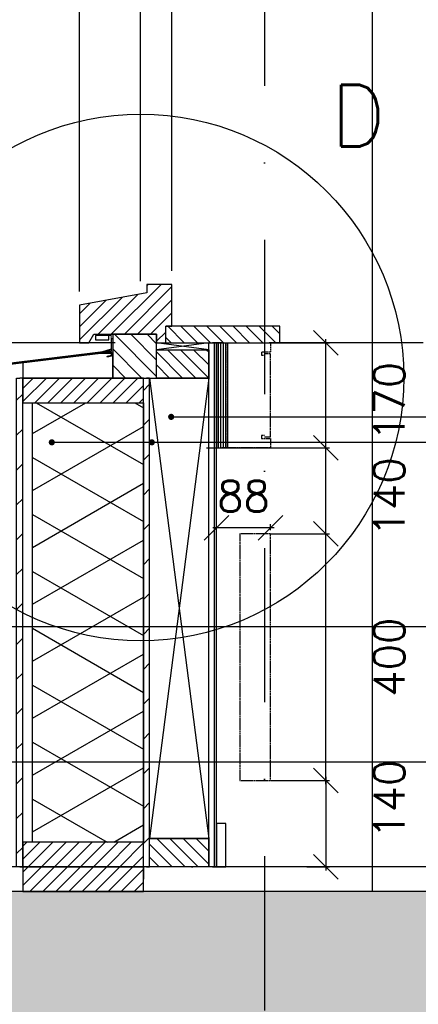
# Model space of a CAD drawing. Extents: x 0 to 297174, y -27731 to 163980.
# Tile 103 of 152: x 179325 to 179973, y 99073 to 100670. Entities that reach past the tile are written whole.
import ezdxf

# ---------------------------------------------------------------- set-up
doc = ezdxf.new("R2010")
doc.units = 0
doc.header["$LTSCALE"] = 5
doc.header["$MEASUREMENT"] = 0
doc.header["$PDMODE"] = 3
doc.header["$PDSIZE"] = 0.1
for name, pattern in [('DASHDOT', [1, 0.5, -0.25, 0, -0.25]), ('DD1', [2.66667, 1.66667, -0.5, 0, -0.5]), ('HIDDEN', [0.375, 0.25, -0.125])]:
    doc.linetypes.add(name, pattern=pattern)
doc.layers.get('0').update_dxf_attribs({"linetype": 'CONTINUOUS'})
doc.layers.get('DEFPOINTS').update_dxf_attribs({"linetype": 'CONTINUOUS'})
for name, color, linetype in [('_DETAILNUMMERS', 4, 'CONTINUOUS'), ('_DETAILNUMMERSTEKST', 4, 'CONTINUOUS'), ('A--01A1_ACEER', 1, 'CONTINUOUS'), ('A--A21--_F-23-', 9, 'CONTINUOUS'), ('A--A23--_F--3-', 9, 'CONTINUOUS'), ('A--A25--_F--3-', 9, 'CONTINUOUS'), ('A--A30--_F--3-', 9, 'CONTINUOUS'), ('A--A35--_F--3-', 9, 'CONTINUOUS'), ('A--A35--_F-23-', 7, 'CONTINUOUS'), ('A--A42--_F--3-', 9, 'CONTINUOUS'), ('A--A42--_F-23-', 9, 'CONTINUOUS'), ('A--L21--', 3, 'CONTINUOUS'), ('A--L21--_F-23-', 4, 'CONTINUOUS'), ('A--L21D1_BUITENWAND', 1, 'CONTINUOUS'), ('A--L22--', 3, 'CONTINUOUS'), ('A--L22DC4_BINNENWAND', 4, 'HIDDEN'), ('A--L23--', 7, 'CONTINUOUS'), ('A--L23--_F--3-', 7, 'CONTINUOUS'), ('A--L25--', 7, 'CONTINUOUS'), ('A--L25--_F-23-', 7, 'CONTINUOUS'), ('A--L30--', 7, 'CONTINUOUS'), ('A--L30--_F123-', 7, 'CONTINUOUS'), ('A--L31--', 2, 'CONTINUOUS'), ('A--L31--_F--3-', 7, 'CONTINUOUS'), ('A--L31A1_BUITENKOZIJN', 1, 'CONTINUOUS'), ('A--L31D1_BUITENKOZIJN', 1, 'CONTINUOUS'), ('A--L35--_F--3-', 7, 'CONTINUOUS'), ('A--L35--_F-23-', 7, 'CONTINUOUS'), ('A--L42--', 7, 'CONTINUOUS'), ('A--L42--_F--3-', 7, 'CONTINUOUS'), ('A--L42--_F-23-', 7, 'CONTINUOUS'), ('A--M$1A-_F123-', 1, 'CONTINUOUS'), ('A--T$1A-_F123_20', 1, 'CONTINUOUS'), ('A--T01A-25_TEKST', 2, 'CONTINUOUS'), ('STRAMIEN', 8, 'DD1'), ('X--LR---_CP', 7, 'CONTINUOUS')]:
    doc.layers.add(name, color=color, linetype=linetype)
doc.styles.add('HIEMSTRA', font='romans.shx')
doc.dimstyles.get("Standard").update_dxf_attribs({"dimscale": 50, "dimtxt": 2.5, "dimasz": 2, "dimexe": 0.3, "dimexo": 0.3, "dimgap": 2, "dimtad": 1, "dimdec": 0, "dimzin": 0, "dimdsep": 46, "dimtxsty": 'HIEMSTRA', "dimblk1": 'OBLIQUE', "dimblk2": 'OBLIQUE', "dimsah": 1, "dimcen": 0.09, "dimdle": 0.3, "dimclrd": 1, "dimclre": 1, "dimclrt": 2, "dimadec": 0, "dimazin": 0, "dimtfac": 1, "dimtdec": 4, "dimtix": 1, "dimtmove": 2, "dimatfit": 3, "dimldrblk": 'OBLIQUE', "dimfxl": 0, "dimtvp": 625, "dimtolj": 1, "dimtzin": 0, "dimarcsym": 0})

# ---------------------------------------------------------------- blocks, each defined once
blk = doc.blocks.new('*U1699')
at = {"layer": 'A--A42--_F-23-', "linetype": 'Continuous'}
h = blk.add_hatch(dxfattribs=at)
h.set_pattern_fill('ALFALINE', color=256, scale=40, style=0)
h.set_pattern_definition([(45, (-179325.31, -99295.862), (-28.284271, 28.284271), [])])
h.paths.add_polyline_path([(0, 0), (-5, 0), (-5, 793), (0, 793), (5, 793), (5, 0)])
at = {"layer": 'A--L42--_F-23-', "color": 2, "linetype": 'Continuous'}
for points in [[(0, 0), (-5, 0), (-5, 793), (0, 793)], [(0, 0), (5, 0), (5, 793), (0, 793)]]:
    blk.add_lwpolyline(points, dxfattribs=at)
blk = doc.blocks.new('*U1698')
at = {"layer": 'A--L23--_F--3-', "color": 2, "linetype": 'Continuous'}
blk.add_lwpolyline([(0, 0), (0, 20), (-7546.5, 20), (-7546.5, 0)], dxfattribs=at)
blk = doc.blocks.new('*U1695')
at = {"layer": 'A--A42--_F-23-', "linetype": 'Continuous'}
h = blk.add_hatch(dxfattribs=at)
h.set_pattern_fill('ALFALINE', color=256, scale=40, style=0)
h.set_pattern_definition([(45, (-179531.31, -99295.862), (-28.284271, 28.284271), [])])
h.paths.add_polyline_path([(0, 0), (-5, 0), (-5, 793), (0, 793), (5, 793), (5, 0)])
at = {"layer": 'A--L42--_F-23-', "color": 2, "linetype": 'Continuous'}
for points in [[(0, 0), (-5, 0), (-5, 793), (0, 793)], [(0, 0), (5, 0), (5, 793), (0, 793)]]:
    blk.add_lwpolyline(points, dxfattribs=at)
blk = doc.blocks.new('NH40_196')
at = {"layer": 'A--A25--_F--3-'}
h = blk.add_hatch(dxfattribs=at)
h.set_pattern_fill('ALFALINE', color=256, scale=15, style=0, pattern_type=2)
h.set_pattern_definition([(45, (-6, 0), (-10.6066, 10.6066), [])])
h.paths.add_polyline_path([(0, 0), (0, 196), (40, 196), (40, 0)])
at = {"layer": 'A--L25--_F-23-', "color": 2, "linetype": 'Continuous'}
blk.add_lwpolyline([(0, 0), (0, 196), (40, 196), (40, 0)], close=True, dxfattribs=at)
at = {"layer": 'X--LR---_CP'}
for p in [(0, 0), (0, 0), (40, 0)]:
    blk.add_point(p, dxfattribs=at)
blk = doc.blocks.new('Q020283-')
at = {"layer": 'A--A25--_F--3-'}
h = blk.add_hatch(dxfattribs=at)
h.set_pattern_fill('ALFALINE', color=256, scale=15, style=0, pattern_type=2)
h.set_pattern_definition([(45, (0, 0), (-10.6066, 10.6066), [])])
h.paths.add_polyline_path([(0, 0), (0, 96), (46, 96), (46, 0)])
at = {"layer": 'A--L25--_F-23-', "color": 2, "linetype": 'Continuous'}
blk.add_lwpolyline([(0, 0), (0, 96), (46, 96), (46, 0)], close=True, dxfattribs=at)
at = {"layer": 'X--LR---_CP'}
for p in [(0, 0), (0, 0), (46, 0)]:
    blk.add_point(p, dxfattribs=at)
blk = doc.blocks.new('*U1619')
at = {"layer": 'A--A42--_F--3-', "linetype": 'Continuous'}
h = blk.add_hatch(dxfattribs=at)
h.set_pattern_fill('ALFALINE', color=256, scale=40, angle=45, style=0)
h.set_pattern_definition([(90, (-179638.545, -99295.85), (-40, 7e-15), [])])
h.paths.add_polyline_path([(0, 0), (-6.2, 0), (-6.2, 850), (0, 850), (6.3, 850), (6.2, 0)])
at = {"layer": 'A--L42--_F--3-', "color": 3, "linetype": 'Continuous'}
for points in [[(0, 0), (-6.2, 0), (-6.2, 850), (0, 850)], [(0, 0), (6.2, 0), (6.3, 850), (0, 850)]]:
    blk.add_lwpolyline(points, dxfattribs=at)
blk = doc.blocks.new('_OBLIQUE')
at = {"color": 0, "linetype": 'ByBlock'}
blk.add_line((-0.5, -0.5), (0.5, 0.5), dxfattribs=at)
blk = doc.blocks.new('*D578')
at = {"layer": 'A--M$1A-_F123-', "color": 1, "lineweight": -2}
for p, q in [((179696.4, 99975.9), (179828.6, 99975.9)), ((179822.6, 99829.9), (179822.6, 99981.9)), ((179733.7, 99835.9), (179828.6, 99835.9))]:
    blk.add_line(p, q, dxfattribs=at)
at = {"layer": 'DEFPOINTS', "color": 0}
for p in [(179690.4, 99975.9), (179822.6, 99975.9), (179727.7, 99835.9)]:
    blk.add_point(p, dxfattribs=at)
at = {"layer": 'A--M$1A-_F123-', "color": 1, "lineweight": -2, "xscale": 40, "yscale": 40, "zscale": 40}
for p, rotation in [((179822.6, 99975.9), 90), ((179822.6, 99835.9), 270)]:
    blk.add_blockref('_OBLIQUE', p, dxfattribs=dict(at, rotation=rotation))
at = {"layer": 'A--M$1A-_F123-', "color": 2, "insert": (179925.4, 99895.9), "char_height": 50, "attachment_point": 5, "rotation": 90, "style": 'HIEMSTRA'}
blk.add_mtext('\\A1;140', dxfattribs=at)
blk = doc.blocks.new('*D579')
at = {"layer": 'A--M$1A-_F123-', "color": 1, "lineweight": -2}
for p, q in [((179822.6, 99969.9), (179822.6, 100151.9)), ((179696.4, 100145.9), (179828.6, 100145.9)), ((179628.7, 99975.9), (179828.6, 99975.9))]:
    blk.add_line(p, q, dxfattribs=at)
at = {"layer": 'DEFPOINTS', "color": 0}
for p in [(179690.4, 100145.9), (179822.6, 100145.9), (179622.7, 99975.9)]:
    blk.add_point(p, dxfattribs=at)
at = {"layer": 'A--M$1A-_F123-', "color": 1, "lineweight": -2, "xscale": 40, "yscale": 40, "zscale": 40}
for p, rotation in [((179822.6, 100145.9), 90), ((179822.6, 99975.9), 270)]:
    blk.add_blockref('_OBLIQUE', p, dxfattribs=dict(at, rotation=rotation))
at = {"layer": 'A--M$1A-_F123-', "color": 2, "insert": (179925.4, 100050.9), "char_height": 50, "attachment_point": 5, "rotation": 90, "style": 'HIEMSTRA'}
blk.add_mtext('\\A1;170', dxfattribs=at)
blk = doc.blocks.new('*D580')
at = {"layer": 'A--M$1A-_F123-', "color": 1, "lineweight": -2}
for p, q in [((179791.4, 99835.9), (179828.6, 99835.9)), ((179822.6, 99429.9), (179822.6, 99841.9)), ((179791.4, 99435.9), (179828.6, 99435.9))]:
    blk.add_line(p, q, dxfattribs=at)
at = {"layer": 'DEFPOINTS', "color": 0}
for p in [(179785.4, 99835.9), (179822.6, 99835.9), (179785.4, 99435.9)]:
    blk.add_point(p, dxfattribs=at)
at = {"layer": 'A--M$1A-_F123-', "color": 1, "lineweight": -2, "xscale": 40, "yscale": 40, "zscale": 40}
for p, rotation in [((179822.6, 99835.9), 90), ((179822.6, 99435.9), 270)]:
    blk.add_blockref('_OBLIQUE', p, dxfattribs=dict(at, rotation=rotation))
at = {"layer": 'A--M$1A-_F123-', "color": 2, "insert": (179925.4, 99635.9), "char_height": 50, "attachment_point": 5, "rotation": 90, "style": 'HIEMSTRA'}
blk.add_mtext('\\A1;400', dxfattribs=at)
blk = doc.blocks.new('*D581')
at = {"layer": 'A--M$1A-_F123-', "color": 1, "lineweight": -2}
for p, q in [((179733.7, 99435.9), (179828.6, 99435.9)), ((179822.6, 99441.9), (179822.6, 99289.9)), ((179791.4, 99295.9), (179828.6, 99295.9))]:
    blk.add_line(p, q, dxfattribs=at)
at = {"layer": 'DEFPOINTS', "color": 0}
for p in [(179727.7, 99435.9), (179785.4, 99295.9), (179822.6, 99295.9)]:
    blk.add_point(p, dxfattribs=at)
at = {"layer": 'A--M$1A-_F123-', "color": 1, "lineweight": -2, "xscale": 40, "yscale": 40, "zscale": 40}
for p, rotation in [((179822.6, 99435.9), 90), ((179822.6, 99295.9), 270)]:
    blk.add_blockref('_OBLIQUE', p, dxfattribs=dict(at, rotation=rotation))
at = {"layer": 'A--M$1A-_F123-', "color": 2, "insert": (179925.4, 99405.4), "char_height": 50, "attachment_point": 5, "rotation": 90, "style": 'HIEMSTRA'}
blk.add_mtext('\\A1;140', dxfattribs=at)
blk = doc.blocks.new('KABELGOOT')
at = {"layer": 'A--L22DC4_BINNENWAND'}
for points in [[(60, -150), (55, -150), (55, -155), (70, -155), (70, -170), (0, -170), (0, 0), (70, 0), (70, -15), (55, -15), (55, -20), (60, -20)], [(60, -152.5), (70, -152.5), (70, -55), (70, -17.5), (60, -17.5)]]:
    blk.add_lwpolyline(points, dxfattribs=at)
at = {"layer": 'X--LR---_CP'}
blk.add_point((0, 0), dxfattribs=at)
blk = doc.blocks.new('*D590')
at = {"layer": 'A--M$1A-_F123-', "color": 1, "lineweight": -2}
for p, q in [((179738.8, 99845.9), (179638.8, 99845.9)), ((179644.8, 99841.9), (179644.8, 99851.9)), ((179732.8, 99841.9), (179732.8, 99851.9))]:
    blk.add_line(p, q, dxfattribs=at)
at = {"layer": 'DEFPOINTS', "color": 0}
for p in [(179644.8, 99845.9), (179644.8, 99835.9), (179732.8, 99835.9)]:
    blk.add_point(p, dxfattribs=at)
at = {"layer": 'A--M$1A-_F123-', "color": 1, "lineweight": -2, "xscale": 40, "yscale": 40, "zscale": 40, "rotation": 180}
blk.add_blockref('_OBLIQUE', (179644.8, 99845.9), dxfattribs=at)
at = {"layer": 'A--M$1A-_F123-', "color": 1, "lineweight": -2, "xscale": 40, "yscale": 40, "zscale": 40}
blk.add_blockref('_OBLIQUE', (179732.8, 99845.9), dxfattribs=at)
at = {"layer": 'A--M$1A-_F123-', "color": 2, "insert": (179688.8, 99897.2), "char_height": 50, "attachment_point": 5, "style": 'HIEMSTRA'}
blk.add_mtext('\\A1;88', dxfattribs=at)
blk = doc.blocks.new('KOZIJN_VD')
at = {"layer": 'A--A35--_F--3-'}
h = blk.add_hatch(dxfattribs=at)
h.set_pattern_fill('ALFALINE', color=256, scale=15, style=0, pattern_type=2)
h.set_pattern_definition([(45, (529.017, 234.006), (-10.6066, 10.6066), [])])
h.paths.add_polyline_path([(-31, 68), (-31, 54), (-140, 34.5), (-140, -27), (-125, -27), (-117, -13), (-15, -13), (-15, -27), (0, -27), (0, 3), (10, 3), (10, 68)])
h = blk.add_hatch(dxfattribs=at)
h.set_pattern_fill('ANSI31', color=256, scale=150, angle=90, style=0)
h.set_pattern_definition([(315, (-706.576, 570.178), (-13.25825, -13.25825), [])])
h.paths.add_polyline_path([(-15, -13), (-15, -84), (-86, -84), (-86, -84), (-86, -22.1)])
edge = h.paths.add_edge_path(flags=16)
edge.add_ellipse((-78.1, -37.2), major_axis=(-0.884, 0.884), ratio=1, start_angle=-45, end_angle=135)
edge.add_ellipse((-78.1, -37.2), major_axis=(0.884, 0.884), ratio=1, start_angle=225, end_angle=405)
h.paths.add_polyline_path([(-86, -22.1), (-86, -13), (-15, -13)])
at = {"layer": 'A--L31--_F--3-', "color": 2, "linetype": 'Continuous'}
for points in [[(-31, 68), (-31, 54), (-140, 34.5), (-140, -27), (-125, -27), (-117, -13), (-15, -13), (-15, -27), (0, -27), (0, 0), (10, 0), (10, 68)], [(-15, -84), (-15, -13), (-86, -13), (-86, -84)]]:
    blk.add_lwpolyline(points, close=True, dxfattribs=at)
at = {"layer": 'X--LR---_CP'}
blk.add_point((0, 0), dxfattribs=at)
blk = doc.blocks.new('*U1605')
at = {"layer": 'A--A30--_F--3-', "linetype": 'Continuous'}
h = blk.add_hatch(dxfattribs=at)
h.set_pattern_fill('ALFALINE', color=256, scale=4, angle=405, style=0)
h.set_pattern_definition([(90, (0, 0), (-4, 7e-13), [])])
h.paths.add_polyline_path([(0, 0), (9, 0), (9, -170), (0, -170), (-9, -170), (-9, 0)])
at = {"layer": 'A--L30--_F123-', "color": 1, "linetype": 'Continuous'}
for points in [[(0, 0), (-9, 0), (-9, -170), (0, -170)], [(0, 0), (9, 0), (9, -170), (0, -170)]]:
    blk.add_lwpolyline(points, dxfattribs=at)

msp = doc.modelspace()

# ---------------------------------------------------------------- hatches: boundary and pattern name
at = {"layer": 'A--A21--_F-23-'}
h = msp.add_hatch(dxfattribs=at)
h.set_pattern_fill('ALFAISO', color=256, scale=80, angle=270, style=0, pattern_type=2)
h.set_pattern_definition([(210, (249472.45, -3528), (-40, 69.28203), []), (150, (249472.45, -3528), (40, 69.28203), [])])
h.paths.add_polyline_path([(179436.3, 99335.9), (179346.3, 99335.9), (179346.3, 100048.9), (179526.3, 100048.9), (179526.3, 99335.9)])
at = {"layer": 'A--A23--_F--3-'}
h = msp.add_hatch(dxfattribs=at)
h.set_pattern_fill('ALFABET', color=256, scale=50, angle=1, style=0, pattern_type=2)
h.set_pattern_definition([(46, (0, 0), (-215.80194, 208.3975), []), (51, (0, 0), (359.12306, -25.11233), [37.5, -412.5]), (356, (0, 0), (-75.9289, 374.828), [30, -330]), (101.4514, (29.93, -2.1), (283.19445, 349.71546), [31.8701, -350.57106]), (47.1842, (-1.75, 100), (534.9836, -73.4339), [56.25, -618.75]), (97.6356, (42.84, 93.87), (458.7598, 495.1408), [47.8051, -525.8565]), (352.1842, (-1.75, 100), (458.7594, 495.1412), [45, -495]), (22, (48.68, 75.86), (301.9214, -196.07005), [37.5, -412.5]), (327, (48.7, 75.86), (115.3113, 364.643), [30, -330]), (72.4514, (73.84, 59.52), (417.23286, 168.57264), [31.8701, -350.57106]), (38.5, (0, 0), (3.1741, 166.527686), [0, -326, 0, -335, 0, -331.25]), (8.5, (0, 0), (128.07302, 199.47142), [0, -191, 0, -318.5, 0, -126.25]), (328.5, (-111.48, -1.95), (267.067385, -6.617475), [0, -125, 0, -390, 0, -517.5]), (318.5, (-161.48, -2.82), (290.67514, 55.13387), [0, -162.5, 0, -259, 0, -367.5]), (318.5, (-161.48, -2.82), (290.67514, 55.13387), [0, -162.5, 0, -259, 0, -367.5])])
h.paths.add_polyline_path([(193819.4, 95505.9), (177097.5, 95505.9), (177097.5, 99255.9), (193819.4, 99255.9)])
h.paths.add_polyline_path([(185272.6, 99005.8), (193819.4, 99005.9), (193819.4, 95755.9), (185272.6, 95755.9)], flags=16)
h.paths.add_polyline_path([(184972.6, 95795.9), (177399.2, 95795.9), (177399.2, 98855.9), (184972.6, 98855.9)], flags=16)
at = {"layer": 'A--A25--_F--3-'}
h = msp.add_hatch(dxfattribs=at)
h.set_pattern_fill('ALFALINE', color=256, scale=15, angle=90, style=0, pattern_type=2)
h.set_pattern_definition([(135, (0, 0), (-10.6066017, -10.6066017), [])])
h.paths.add_polyline_path([(179722.6, 100172.9), (179562.6, 100172.9), (179562.6, 100145.9), (179722.6, 100145.9)])
h.paths.add_polyline_path([(179747.8, 100172.9), (179722.6, 100172.9), (179722.6, 100145.9), (179747.8, 100145.9)])
h = msp.add_hatch(dxfattribs=at)
h.set_pattern_fill('ALFALINE', color=256, scale=15, angle=90, style=0, pattern_type=2)
h.set_pattern_definition([(135, (179632.339, 100088.906), (-10.6066, -10.6066), [])])
h.paths.add_polyline_path([(179632.3, 100088.9), (179547.5, 100088.9), (179547.5, 100134.9), (179632.3, 100134.9)])

# ---------------------------------------------------------------- linework, layer by layer
at = {"linetype": 'Continuous'}
msp.add_line((179474.6, 100133), (179188.3, 100097.9), dxfattribs=at)
at = {"layer": '_DETAILNUMMERS'}
msp.add_circle((179521.6, 100089.9), 427.3, dxfattribs=at)
at = {"layer": 'A--01A1_ACEER', "linetype": 'Continuous'}
msp.add_line((173782.9, 99685.9), (180430.5, 99685.9), dxfattribs=at)
at = {"layer": 'A--01A1_ACEER', "ltscale": 10}
msp.add_line((162632.5, 99465.9), (204168.1, 99465.9), dxfattribs=at)
at = {"layer": 'A--A35--_F-23-', "color": 7}
for points in [[(179476.6, 100125), (179476.6, 100153), (179474.6, 100153)], [(179476.6, 100125), (179474.6, 100153), (179474.6, 100133)], [(179189.8, 100096.4), (179474.6, 100133), (179188.3, 100097.9)], [(179189.8, 100096.4), (179474.6, 100131), (179474.6, 100133)], [(179474.6, 100131), (179476.6, 100125), (179474.6, 100133)], [(179474.6, 100131), (179474.6, 100126), (179476.6, 100125)], [(179474.6, 100126), (179467.6, 100124.5), (179468.1, 100123)], [(179474.6, 100126), (179468.1, 100123), (179476.6, 100125)]]:
    msp.add_solid(points, dxfattribs=at)
at = {"layer": 'A--L21--'}
msp.add_lwpolyline([(179436.3, 99335.9), (179346.3, 99335.9), (179346.3, 100048.9), (179526.3, 100048.9), (179526.3, 99335.9), (179436.3, 99335.9), (179436.3, 99335.9)], close=True, dxfattribs=at)
at = {"layer": 'A--L21--_F-23-', "linetype": 'Continuous'}
msp.add_line((193819.4, 99255.9), (177097.5, 99255.9), dxfattribs=at)
at = {"layer": 'A--L21D1_BUITENWAND'}
msp.add_lwpolyline([(180722.6, 102505.9), (180722.6, 102355.9), (179897.6, 102355.9), (179897.6, 99255.9)], dxfattribs=at)
at = {"layer": 'A--L22DC4_BINNENWAND', "linetype": 'DD1', "const_width": 2}
msp.add_lwpolyline([(179449.8, 100157.9), (179473.8, 100157.9), (179473.8, 100135.8), (179457.9, 100131)], dxfattribs=at)
at = {"layer": 'A--L22DC4_BINNENWAND'}
msp.add_lwpolyline([(179732.8, 99835.9), (179682.8, 99835.9), (179682.8, 99435.9), (179732.8, 99435.9)], close=True, dxfattribs=at)
at = {"layer": 'A--L25--_F-23-', "color": 2, "linetype": 'Continuous'}
for points in [[(179632.3, 100088.9), (179547.5, 100088.9), (179547.5, 100134.9), (179632.3, 100134.9)], [(179644.8, 99295.9), (179659.8, 99295.9), (179659.8, 99365.9), (179644.8, 99365.9)]]:
    msp.add_lwpolyline(points, close=True, dxfattribs=at)
at = {"layer": 'A--L31--'}
msp.add_lwpolyline([(179448.4, 100150.9), (179470.3, 100150.9), (179470.3, 100157.9), (179448.4, 100157.9)], close=True, dxfattribs=at)
at = {"layer": 'A--L31--_F--3-', "color": 2, "linetype": 'Continuous'}
msp.add_lwpolyline([(179330.3, 100113.5), (179330.3, 100088.9), (179476.6, 100088.9), (179476.6, 100128.9), (179457, 100128.9)], close=True, dxfattribs=at)
at = {"layer": 'A--L31A1_BUITENKOZIJN'}
for p, q in [((179572.6, 100262.9), (179572.6, 101733.9)), ((179422.6, 100229.3), (179422.6, 101712.9)), ((179521.6, 100246), (179521.6, 101712.9))]:
    msp.add_line(p, q, dxfattribs=at)
at = {"layer": 'A--L31D1_BUITENKOZIJN'}
for points in [[(179547.5, 100134.9), (179632.3, 100134.9), (179547.6, 100145.9), (179632.3, 100145.9)], [(179536.3, 99341.9), (179536.3, 100088.9), (179632.3, 99341.9)]]:
    msp.add_lwpolyline(points, close=True, dxfattribs=at)
msp.add_lwpolyline([(179536.3, 100088.9), (179632.3, 100088.9), (179536.3, 99341.9)], dxfattribs=at)
at = {"layer": 'A--L35--_F--3-', "color": 3, "linetype": 'Continuous'}
for p, q in [((179747.8, 100172.9), (179562.6, 100172.9)), ((179747.8, 100145.9), (179747.8, 100172.9)), ((179547.5, 100145.9), (179747.8, 100145.9))]:
    msp.add_line(p, q, dxfattribs=at)
at = {"layer": 'A--L35--_F-23-', "color": 2, "linetype": 'Continuous'}
msp.add_lwpolyline([(179188.3, 100097.9), (179474.6, 100133), (179474.6, 100153), (179476.6, 100153), (179476.6, 100125), (179468.1, 100123), (179467.6, 100124.5), (179474.6, 100126), (179474.6, 100131), (179189.8, 100096.4)], dxfattribs=at)
at = {"layer": 'A--T$1A-_F123_20', "const_width": 4.75}
for points in [[(179573.9, 100025.9, -1), (179568.7, 100025.9, -1)], [(179380, 99984.6, -1), (179374.8, 99984.6, -1)], [(179542.4, 99984.6, -1), (179537.2, 99984.6, -1)]]:
    msp.add_lwpolyline(points, format="xyb", close=True, dxfattribs=at)
at = {"layer": 'A--T01A-25_TEKST'}
for p, q in [((180696.2, 100025.3), (179570.2, 100025.3)), ((181128, 99984.1), (179377.4, 99984.1))]:
    msp.add_line(p, q, dxfattribs=at)
at = {"layer": 'STRAMIEN', "linetype": 'DASHDOT', "ltscale": 100}
for p, q in [((179722.6, 110315), (179722.6, 90172.2)), ((185481.6, 100145.9), (174847.6, 100145.9)), ((185481.6, 99295.9), (174347.3, 99295.9))]:
    msp.add_line(p, q, dxfattribs=at)
at = {"layer": 'X--LR---_CP'}
for p in [(179476.6, 100131.1), (179476.6, 100131.1), (179632.3, 100145.9), (179632.3, 100109.9), (179632.3, 100109.9)]:
    msp.add_point(p, dxfattribs=at)

# ---------------------------------------------------------------- block references
at = {"layer": 'A--L22--', "color": 4}
msp.add_blockref('KABELGOOT', (179662.8, 100145.9), dxfattribs=at)
at = {"layer": 'A--L23--'}
msp.add_blockref('*U1698', (187072.6, 99275.9), dxfattribs=at)
at = {"layer": 'A--L25--', "xscale": -1, "rotation": 270}
for p in [(179330.3, 100048.9), (179330.3, 99295.9), (179330.3, 99255.9)]:
    msp.add_blockref('NH40_196', p, dxfattribs=at)
at = {"layer": 'A--L25--', "rotation": 90}
msp.add_blockref('Q020283-', (179632.3, 99295.9), dxfattribs=at)
at = {"layer": 'A--L30--'}
msp.add_blockref('*U1605', (179653.8, 100145.9), dxfattribs=at)
at = {"layer": 'A--L31--'}
msp.add_blockref('KOZIJN_VD', (179562.6, 100172.9), dxfattribs=at)
at = {"layer": 'A--L42--', "linetype": 'Continuous'}
msp.add_blockref('*U1619', (179638.5, 99295.9), dxfattribs=at)
at = {"layer": 'A--L42--'}
for name, p in [('*U1699', (179325.3, 99295.9)), ('*U1695', (179531.3, 99295.9))]:
    msp.add_blockref(name, p, dxfattribs=at)

# ---------------------------------------------------------------- texts
at = {"layer": '_DETAILNUMMERSTEKST', "style": 'HIEMSTRA'}
msp.add_text('D', height=100, dxfattribs=at).set_placement((179830, 100464.6))

# ---------------------------------------------------------------- dimensions: what is measured, and where the dimension line sits
at = {"layer": 'A--M$1A-_F123-'}
for base, p1, p2, picture, middle in [((179822.6, 100145.9), (179622.7, 99975.9), (179690.4, 100145.9), '*D579', (179925.4, 100050.9)), ((179822.6, 99975.9), (179727.7, 99835.9), (179690.4, 99975.9), '*D578', (179925.4, 99895.9)), ((179822.6, 99835.9), (179785.4, 99435.9), (179785.4, 99835.9), '*D580', (179925.4, 99635.9)), ((179822.6, 99295.9), (179727.7, 99435.9), (179785.4, 99295.9), '*D581', (179925.4, 99405.4))]:
    dim = msp.add_linear_dim(base=base, p1=p1, p2=p2, angle=90, dimstyle='Standard', override={"dimscale": 20}, dxfattribs=at)
    dim.commit()
    dim.dimension.update_dxf_attribs({"geometry": picture, "text_midpoint": middle, "dimtype": 160})
at = {"layer": 'A--M$1A-_F123-', "color": 4}
dim = msp.add_linear_dim(base=(179644.8, 99845.9), p1=(179732.8, 99835.9), p2=(179644.8, 99835.9), dimstyle='Standard', override={"dimscale": 20}, dxfattribs=at)
dim.commit()
dim.dimension.update_dxf_attribs({"geometry": '*D590', "text_midpoint": (179688.8, 99897.2), "dimtype": 160})

doc.saveas('drawing.dxf')
